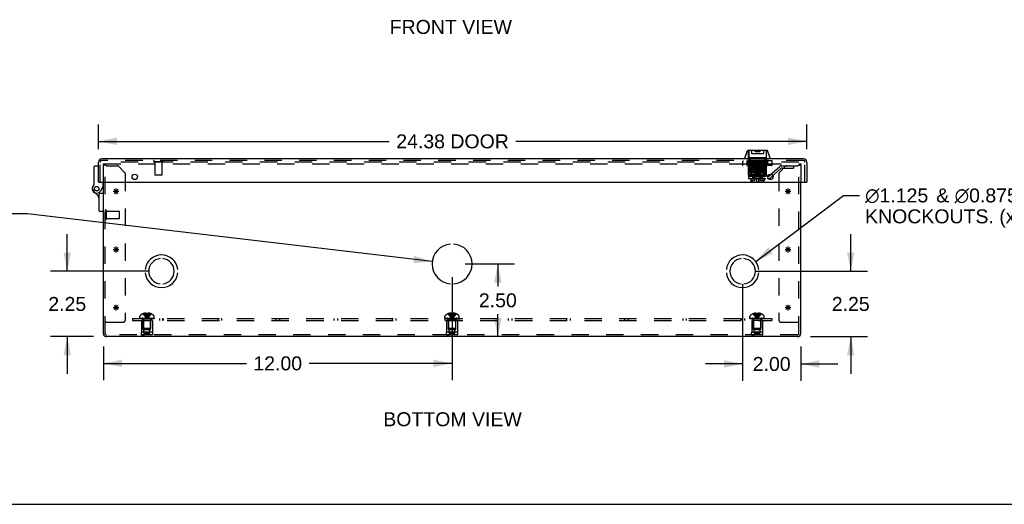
# Model space of a CAD drawing. Header units: inches. Extents: x 0 to 109, y 0 to 70.
# Tile 2 of 11: x 19 to 53, y 0 to 17. Entities that reach past the tile are written whole.
import ezdxf

# ---------------------------------------------------------------- set-up
doc = ezdxf.new("R2010")
doc.units = ezdxf.units.IN
doc.header["$LTSCALE"] = 5.984
doc.header["$MEASUREMENT"] = 0
doc.linetypes.add('HIDDEN', pattern=[0.2, 0.1, -0.1])
doc.layers.get('0').update_dxf_attribs({"linetype": 'CONTINUOUS'})
for name, color, linetype in [('DEFAULT_2', 8, 'HIDDEN'), ('DIMENSIONS', 7, 'CONTINUOUS'), ('DOOR_ASSEMBLY', 7, 'CONTINUOUS'), ('OPEN', 7, 'CONTINUOUS'), ('SPOTWELDS', 7, 'CONTINUOUS'), ('SUBPANEL', 7, 'CONTINUOUS')]:
    doc.layers.add(name, color=color, linetype=linetype)
doc.styles.get("Standard").update_dxf_attribs({"font": 'arial.ttf'})
doc.dimstyles.new('DIMSTYLE_1', dxfattribs={"dimtxt": 0.48, "dimasz": 0.64, "dimexe": 0.09, "dimexo": 0.07, "dimgap": 0.0375, "dimtad": 0, "dimtih": 1, "dimtoh": 1, "dimzin": 4, "dimdsep": 46, "dimtxsty": 'Standard', "dimblk": '_FILLED', "dimblk1": '_FILLED', "dimblk2": '_FILLED', "dimcen": 0.09, "dimadec": 3, "dimazin": 1, "dimtfac": 1, "dimtdec": 3, "dimtofl": 0, "dimtmove": 0, "dimatfit": 3, "dimldrblk": '_FILLED', "dimfxl": 0, "dimtolj": 1, "dimtzin": 4, "dimarcsym": 0})
doc.dimstyles.get("Standard").update_dxf_attribs({"dimtxt": 0.544, "dimasz": 0.64, "dimexe": 0.09, "dimexo": 0.07, "dimgap": 0.09, "dimtad": 0, "dimtih": 1, "dimtoh": 1, "dimdec": 3, "dimzin": 4, "dimdsep": 46, "dimtxsty": 'Standard', "dimblk": '_FILLED', "dimblk1": '_FILLED', "dimblk2": '_FILLED', "dimcen": 0.09, "dimadec": 3, "dimazin": 1, "dimtp": 0.001, "dimtm": 0.001, "dimtfac": 1, "dimtdec": 3, "dimtofl": 0, "dimtmove": 0, "dimatfit": 3, "dimldrblk": '_FILLED', "dimfxl": 0, "dimtolj": 1, "dimtzin": 4, "dimarcsym": 0})

# ---------------------------------------------------------------- blocks, each defined once
blk = doc.blocks.new('_FILLED')
at = {"color": 0, "linetype": 'ByBlock'}
blk.add_solid([(0, 0), (-1, 0.2), (-1, -0.2)], dxfattribs=at)
blk = doc.blocks.new('*D16')
at = {"layer": 'DIMENSIONS', "color": 2, "linetype": 'Continuous'}
for p, q in [((22.001, 12.222), (22.001, 13.062)), ((46.376, 12.222), (46.376, 13.062)), ((22.001, 12.486), (32.012, 12.486)), ((46.376, 12.486), (36.364, 12.486))]:
    blk.add_line(p, q, dxfattribs=at)
at = {"layer": 'DIMENSIONS', "color": 2, "linetype": 'Continuous', "xscale": 0.64, "yscale": 0.64, "zscale": 0.64, "rotation": 180}
blk.add_blockref('_FILLED', (22.001, 12.486), dxfattribs=at)
at = {"layer": 'DIMENSIONS', "color": 2, "linetype": 'Continuous', "xscale": 0.64, "yscale": 0.64, "zscale": 0.64}
blk.add_blockref('_FILLED', (46.376, 12.486), dxfattribs=at)
at = {"layer": 'DIMENSIONS', "color": 2, "linetype": 'Continuous', "insert": (34.188, 12.726), "char_height": 0.48, "width": 3.87212, "attachment_point": 2, "line_spacing_factor": 0.9}
blk.add_mtext('24.38 DOOR', dxfattribs=at)
blk = doc.blocks.new('*D19')
at = {"layer": 'DIMENSIONS', "color": 2, "linetype": 'Continuous'}
for p, q in [((20.928, 8.017), (20.928, 9.297)), ((23.723, 8.017), (20.352, 8.017)), ((21.835, 5.767), (20.352, 5.767)), ((20.928, 5.767), (20.928, 4.487))]:
    blk.add_line(p, q, dxfattribs=at)
at = {"layer": 'DIMENSIONS', "color": 2, "linetype": 'Continuous', "xscale": 0.64, "yscale": 0.64, "zscale": 0.64}
for p, rotation in [((20.928, 8.017), 270), ((20.928, 5.767), 90)]:
    blk.add_blockref('_FILLED', p, dxfattribs=dict(at, rotation=rotation))
at = {"layer": 'DIMENSIONS', "color": 2, "linetype": 'Continuous', "insert": (20.928, 7.132), "char_height": 0.48, "width": 1.30439, "attachment_point": 2, "line_spacing_factor": 0.9}
blk.add_mtext('2.25', dxfattribs=at)
blk = doc.blocks.new('*D20')
at = {"layer": 'DIMENSIONS', "color": 2, "linetype": 'Continuous'}
for p, q in [((34.171, 7.819), (34.171, 4.272)), ((22.171, 5.431), (22.171, 4.272)), ((22.171, 4.848), (27.092, 4.848)), ((34.171, 4.848), (29.249, 4.848))]:
    blk.add_line(p, q, dxfattribs=at)
at = {"layer": 'DIMENSIONS', "color": 2, "linetype": 'Continuous', "xscale": 0.64, "yscale": 0.64, "zscale": 0.64, "rotation": 180}
blk.add_blockref('_FILLED', (22.171, 4.848), dxfattribs=at)
at = {"layer": 'DIMENSIONS', "color": 2, "linetype": 'Continuous', "xscale": 0.64, "yscale": 0.64, "zscale": 0.64}
blk.add_blockref('_FILLED', (34.171, 4.848), dxfattribs=at)
at = {"layer": 'DIMENSIONS', "color": 2, "linetype": 'Continuous', "insert": (28.171, 5.088), "char_height": 0.48, "width": 1.67732, "attachment_point": 2, "line_spacing_factor": 0.9}
blk.add_mtext('12.00', dxfattribs=at)
blk = doc.blocks.new('*D21')
at = {"layer": 'DIMENSIONS', "color": 2, "linetype": 'Continuous'}
for p, q in [((47.892, 8.017), (47.892, 9.297)), ((44.619, 8.017), (48.468, 8.017)), ((46.507, 5.767), (48.468, 5.767)), ((47.892, 5.767), (47.892, 4.487))]:
    blk.add_line(p, q, dxfattribs=at)
at = {"layer": 'DIMENSIONS', "color": 2, "linetype": 'Continuous', "xscale": 0.64, "yscale": 0.64, "zscale": 0.64}
for p, rotation in [((47.892, 8.017), 270), ((47.892, 5.767), 90)]:
    blk.add_blockref('_FILLED', p, dxfattribs=dict(at, rotation=rotation))
at = {"layer": 'DIMENSIONS', "color": 2, "linetype": 'Continuous', "insert": (47.892, 7.132), "char_height": 0.48, "width": 1.30439, "attachment_point": 2, "line_spacing_factor": 0.9}
blk.add_mtext('2.25', dxfattribs=at)
blk = doc.blocks.new('*D22')
at = {"layer": 'DIMENSIONS', "color": 2, "linetype": 'Continuous'}
for p, q in [((44.171, 7.569), (44.171, 4.252)), ((46.171, 5.431), (46.171, 4.252)), ((44.171, 4.828), (42.891, 4.828)), ((46.171, 4.828), (47.451, 4.828))]:
    blk.add_line(p, q, dxfattribs=at)
at = {"layer": 'DIMENSIONS', "color": 2, "linetype": 'Continuous', "xscale": 0.64, "yscale": 0.64, "zscale": 0.64}
blk.add_blockref('_FILLED', (44.171, 4.828), dxfattribs=at)
at = {"layer": 'DIMENSIONS', "color": 2, "linetype": 'Continuous', "xscale": 0.64, "yscale": 0.64, "zscale": 0.64, "rotation": 180}
blk.add_blockref('_FILLED', (46.171, 4.828), dxfattribs=at)
at = {"layer": 'DIMENSIONS', "color": 2, "linetype": 'Continuous', "insert": (45.171, 5.068), "char_height": 0.48, "width": 1.30439, "attachment_point": 2, "line_spacing_factor": 0.9}
blk.add_mtext('2.00', dxfattribs=at)
blk = doc.blocks.new('*D23')
at = {"layer": 'DIMENSIONS', "color": 2, "linetype": 'Continuous'}
for p, q in [((34.619, 8.267), (36.323, 8.267)), ((35.747, 8.267), (35.747, 7.497)), ((35.747, 5.767), (35.747, 6.537))]:
    blk.add_line(p, q, dxfattribs=at)
at = {"layer": 'DIMENSIONS', "color": 2, "linetype": 'Continuous', "xscale": 0.64, "yscale": 0.64, "zscale": 0.64}
for p, rotation in [((35.747, 8.267), 90), ((35.747, 5.767), 270)]:
    blk.add_blockref('_FILLED', p, dxfattribs=dict(at, rotation=rotation))
at = {"layer": 'DIMENSIONS', "color": 2, "linetype": 'Continuous', "insert": (35.747, 7.257), "char_height": 0.48, "width": 1.30439, "attachment_point": 2, "line_spacing_factor": 0.9}
blk.add_mtext('2.50', dxfattribs=at)

msp = doc.modelspace()

# ---------------------------------------------------------------- linework, layer by layer
at = {"color": 3, "linetype": 'Continuous'}
for p, q in [((22.171, 5.879), (22.171, 11.076)), ((46.171, 5.879), (46.171, 11.076)), ((46.059, 5.767), (22.283, 5.767))]:
    msp.add_line(p, q, dxfattribs=at)
at = {"color": 7, "linetype": 'Continuous'}
msp.add_line((0, 0), (108.8, 0), dxfattribs=at)
at = {"color": 3, "linetype": 'Continuous'}
for centre, start, end in [((22.283, 5.879), 180, 270), ((46.059, 5.879), 270, 360)]:
    msp.add_arc(centre, 0.112, start, end, dxfattribs=at)
at = {"layer": 'DEFAULT_2', "color": 8, "linetype": 'HIDDEN'}
for p, q in [((22.171, 11.076), (22.171, 11.707)), ((22.171, 11.707), (46.171, 11.707)), ((22.231, 5.879), (22.231, 11.767)), ((46.111, 11.767), (22.231, 11.767)), ((22.283, 11.647), (22.645, 11.647)), ((22.902, 11.416), (22.689, 11.629)), ((45.652, 11.629), (45.439, 11.416)), ((45.697, 11.647), (46.059, 11.647)), ((46.111, 5.879), (46.111, 11.767)), ((46.171, 11.707), (46.171, 11.076)), ((22.921, 11.371), (22.921, 6.33)), ((45.421, 11.371), (45.421, 6.33)), ((22.274, 9.815), (22.274, 10.099)), ((22.274, 10.081), (22.721, 10.081)), ((22.274, 9.833), (22.721, 9.833)), ((22.731, 9.843), (22.731, 10.071)), ((23.425, 6.407), (23.425, 6.468)), ((23.53, 6.553), (23.53, 6.553)), ((23.531, 6.553), (23.53, 6.553)), ((23.653, 6.553), (23.531, 6.553)), ((23.566, 6.553), (23.566, 6.566)), ((23.621, 6.553), (23.621, 6.575)), ((23.653, 6.553), (23.653, 6.566)), ((23.653, 6.553), (23.653, 6.553)), ((23.653, 6.553), (23.659, 6.553)), ((23.665, 6.553), (23.659, 6.553)), ((23.665, 6.553), (23.671, 6.553)), ((23.686, 6.524), (23.683, 6.496)), ((23.689, 6.553), (23.686, 6.524)), ((23.689, 6.566), (23.689, 6.553)), ((23.689, 6.553), (23.689, 6.553)), ((23.81, 6.553), (23.689, 6.553)), ((23.72, 6.553), (23.72, 6.575)), ((23.775, 6.553), (23.775, 6.566)), ((23.811, 6.553), (23.81, 6.553)), ((23.811, 6.553), (23.811, 6.553)), ((23.917, 6.407), (23.917, 6.468)), ((33.925, 6.407), (33.925, 6.468)), ((34.03, 6.553), (34.03, 6.553)), ((34.031, 6.553), (34.03, 6.553)), ((34.153, 6.553), (34.031, 6.553)), ((34.066, 6.553), (34.066, 6.566)), ((34.121, 6.553), (34.121, 6.575)), ((34.153, 6.553), (34.153, 6.566)), ((34.153, 6.553), (34.153, 6.553)), ((34.186, 6.524), (34.183, 6.496)), ((34.189, 6.553), (34.186, 6.524)), ((34.189, 6.566), (34.189, 6.553)), ((34.31, 6.553), (34.189, 6.553)), ((34.189, 6.553), (34.189, 6.553)), ((34.22, 6.553), (34.22, 6.575)), ((34.275, 6.553), (34.275, 6.566)), ((34.311, 6.553), (34.31, 6.553)), ((34.311, 6.553), (34.311, 6.553)), ((34.417, 6.407), (34.417, 6.468)), ((44.425, 6.407), (44.425, 6.468)), ((44.531, 6.553), (44.53, 6.553)), ((44.53, 6.553), (44.53, 6.553)), ((44.653, 6.553), (44.531, 6.553)), ((44.566, 6.553), (44.566, 6.566)), ((44.621, 6.553), (44.621, 6.575)), ((44.653, 6.553), (44.653, 6.566)), ((44.653, 6.553), (44.653, 6.553)), ((44.686, 6.524), (44.683, 6.496)), ((44.689, 6.553), (44.686, 6.524)), ((44.689, 6.566), (44.689, 6.553)), ((44.81, 6.553), (44.689, 6.553)), ((44.689, 6.553), (44.689, 6.553)), ((44.72, 6.553), (44.72, 6.575)), ((44.775, 6.553), (44.775, 6.566)), ((44.811, 6.553), (44.81, 6.553)), ((44.811, 6.553), (44.811, 6.553)), ((44.917, 6.407), (44.917, 6.468)), ((22.271, 6.267), (22.231, 6.267)), ((22.271, 6.267), (22.858, 6.267)), ((23.425, 6.407), (23.917, 6.407)), ((23.425, 6.387), (23.425, 6.402)), ((23.425, 6.402), (23.916, 6.402)), ((23.425, 6.387), (23.916, 6.387)), ((23.433, 6.402), (23.433, 6.387)), ((23.45, 6.387), (23.45, 6.402)), ((23.472, 6.387), (23.472, 6.402)), ((23.477, 6.402), (23.477, 6.387)), ((23.483, 6.387), (23.483, 6.402)), ((23.483, 6.327), (23.483, 5.927)), ((23.859, 6.327), (23.483, 6.327)), ((23.503, 6.387), (23.503, 6.402)), ((23.512, 6.387), (23.512, 6.402)), ((23.53, 6.387), (23.53, 6.402)), ((23.546, 6.015), (23.546, 6.327)), ((23.547, 6.37), (23.547, 6.042)), ((23.554, 6.402), (23.554, 6.387)), ((23.565, 6.387), (23.565, 6.402)), ((23.6, 6.387), (23.6, 6.402)), ((23.604, 6.387), (23.604, 6.402)), ((23.667, 6.417), (23.671, 6.392)), ((23.737, 6.387), (23.737, 6.402)), ((23.741, 6.402), (23.741, 6.387)), ((23.777, 6.387), (23.777, 6.402)), ((23.787, 6.387), (23.787, 6.402)), ((23.795, 6.37), (23.795, 6.042)), ((23.796, 6.015), (23.796, 6.327)), ((23.811, 6.387), (23.811, 6.402)), ((23.829, 6.402), (23.829, 6.387)), ((23.838, 6.387), (23.838, 6.402)), ((23.858, 6.387), (23.858, 6.402)), ((23.859, 6.327), (23.859, 5.927)), ((23.864, 6.387), (23.864, 6.402)), ((23.869, 6.387), (23.869, 6.402)), ((23.891, 6.402), (23.891, 6.387)), ((23.908, 6.387), (23.908, 6.402)), ((23.916, 6.402), (23.916, 6.387)), ((33.925, 6.407), (34.417, 6.407)), ((33.925, 6.402), (34.416, 6.402)), ((33.925, 6.387), (33.925, 6.402)), ((33.925, 6.387), (34.416, 6.387)), ((33.933, 6.402), (33.933, 6.387)), ((33.95, 6.387), (33.95, 6.402)), ((33.972, 6.387), (33.972, 6.402)), ((33.977, 6.402), (33.977, 6.387)), ((33.983, 6.387), (33.983, 6.402)), ((34.359, 6.327), (33.983, 6.327)), ((33.983, 6.327), (33.983, 5.927)), ((34.003, 6.387), (34.003, 6.402)), ((34.012, 6.387), (34.012, 6.402)), ((34.03, 6.387), (34.03, 6.402)), ((34.046, 6.015), (34.046, 6.327)), ((34.047, 6.37), (34.047, 6.042)), ((34.054, 6.402), (34.054, 6.387)), ((34.065, 6.387), (34.065, 6.402)), ((34.1, 6.387), (34.1, 6.402)), ((34.104, 6.387), (34.104, 6.402)), ((34.167, 6.417), (34.171, 6.392)), ((34.167, 6.417), (34.171, 6.392)), ((34.237, 6.387), (34.237, 6.402)), ((34.241, 6.402), (34.241, 6.387)), ((34.277, 6.387), (34.277, 6.402)), ((34.287, 6.387), (34.287, 6.402)), ((34.295, 6.37), (34.295, 6.042)), ((34.296, 6.015), (34.296, 6.327)), ((34.311, 6.387), (34.311, 6.402)), ((34.329, 6.402), (34.329, 6.387)), ((34.338, 6.387), (34.338, 6.402)), ((34.358, 6.387), (34.358, 6.402)), ((34.359, 6.327), (34.359, 5.927)), ((34.364, 6.387), (34.364, 6.402)), ((34.369, 6.387), (34.369, 6.402)), ((34.391, 6.402), (34.391, 6.387)), ((34.408, 6.387), (34.408, 6.402)), ((34.416, 6.402), (34.416, 6.387)), ((44.425, 6.407), (44.917, 6.407)), ((44.425, 6.402), (44.916, 6.402)), ((44.425, 6.387), (44.425, 6.402)), ((44.425, 6.387), (44.916, 6.387)), ((44.433, 6.402), (44.433, 6.387)), ((44.45, 6.387), (44.45, 6.402)), ((44.472, 6.387), (44.472, 6.402)), ((44.477, 6.402), (44.477, 6.387)), ((44.483, 6.387), (44.483, 6.402)), ((44.859, 6.327), (44.483, 6.327)), ((44.483, 6.327), (44.483, 5.927)), ((44.503, 6.387), (44.503, 6.402)), ((44.512, 6.387), (44.512, 6.402)), ((44.53, 6.387), (44.53, 6.402)), ((44.546, 6.015), (44.546, 6.327)), ((44.547, 6.37), (44.547, 6.042)), ((44.554, 6.402), (44.554, 6.387)), ((44.565, 6.387), (44.565, 6.402)), ((44.6, 6.387), (44.6, 6.402)), ((44.604, 6.387), (44.604, 6.402)), ((44.667, 6.417), (44.671, 6.392)), ((44.667, 6.417), (44.671, 6.392)), ((44.737, 6.387), (44.737, 6.402)), ((44.741, 6.402), (44.741, 6.387)), ((44.777, 6.387), (44.777, 6.402)), ((44.787, 6.387), (44.787, 6.402)), ((44.795, 6.37), (44.795, 6.042)), ((44.796, 6.015), (44.796, 6.327)), ((44.811, 6.387), (44.811, 6.402)), ((44.829, 6.402), (44.829, 6.387)), ((44.838, 6.387), (44.838, 6.402)), ((44.858, 6.387), (44.858, 6.402)), ((44.859, 6.327), (44.859, 5.927)), ((44.864, 6.387), (44.864, 6.402)), ((44.869, 6.387), (44.869, 6.402)), ((44.891, 6.402), (44.891, 6.387)), ((44.908, 6.387), (44.908, 6.402)), ((44.916, 6.402), (44.916, 6.387)), ((45.484, 6.267), (46.071, 6.267)), ((46.071, 6.267), (46.111, 6.267)), ((46.059, 5.827), (22.283, 5.827)), ((23.859, 5.927), (23.483, 5.927)), ((23.859, 5.827), (23.483, 5.827)), ((23.483, 5.827), (23.571, 5.827)), ((23.546, 6.015), (23.796, 6.015)), ((23.557, 6.032), (23.547, 6.042)), ((23.795, 6.042), (23.547, 6.042)), ((23.557, 6.032), (23.785, 6.032)), ((23.569, 5.89), (23.569, 6.015)), ((23.569, 5.89), (23.772, 5.89)), ((23.859, 5.827), (23.771, 5.827)), ((23.772, 5.89), (23.772, 6.015)), ((23.785, 6.032), (23.795, 6.042)), ((34.359, 5.927), (33.983, 5.927)), ((34.359, 5.827), (33.983, 5.827)), ((33.983, 5.827), (34.071, 5.827)), ((34.046, 6.015), (34.296, 6.015)), ((34.295, 6.042), (34.047, 6.042)), ((34.057, 6.032), (34.047, 6.042)), ((34.057, 6.032), (34.285, 6.032)), ((34.069, 5.89), (34.069, 6.015)), ((34.069, 5.89), (34.272, 5.89)), ((34.359, 5.827), (34.271, 5.827)), ((34.272, 5.89), (34.272, 6.015)), ((34.285, 6.032), (34.295, 6.042)), ((44.859, 5.927), (44.483, 5.927)), ((44.859, 5.827), (44.483, 5.827)), ((44.483, 5.827), (44.571, 5.827)), ((44.546, 6.015), (44.796, 6.015)), ((44.795, 6.042), (44.547, 6.042)), ((44.557, 6.032), (44.547, 6.042)), ((44.557, 6.032), (44.785, 6.032)), ((44.569, 5.89), (44.569, 6.015)), ((44.569, 5.89), (44.772, 5.89)), ((44.859, 5.827), (44.771, 5.827)), ((44.772, 5.89), (44.772, 6.015)), ((44.785, 6.032), (44.795, 6.042))]:
    msp.add_line(p, q, dxfattribs=at)
for points in [[(22.283, 11.647), (22.268, 11.652), (22.254, 11.657), (22.24, 11.662), (22.227, 11.667), (22.214, 11.672), (22.203, 11.677), (22.194, 11.682), (22.186, 11.687), (22.179, 11.692), (22.174, 11.697), (22.172, 11.702), (22.171, 11.707)], [(46.059, 11.647), (46.073, 11.652), (46.088, 11.657), (46.101, 11.662), (46.115, 11.667), (46.127, 11.672), (46.138, 11.677), (46.147, 11.682), (46.156, 11.687), (46.162, 11.692), (46.167, 11.697), (46.17, 11.702), (46.171, 11.707)], [(23.53, 6.553), (23.55, 6.524), (23.571, 6.496), (23.594, 6.468), (23.618, 6.442), (23.644, 6.417), (23.671, 6.392)], [(23.621, 6.575), (23.616, 6.575), (23.611, 6.574), (23.606, 6.573), (23.6, 6.573), (23.595, 6.572), (23.589, 6.571), (23.584, 6.57), (23.578, 6.569), (23.572, 6.567), (23.566, 6.566)], [(23.566, 6.553), (23.581, 6.524), (23.597, 6.496), (23.613, 6.469), (23.631, 6.442), (23.65, 6.417), (23.671, 6.392)], [(23.653, 6.566), (23.648, 6.568), (23.644, 6.569), (23.641, 6.571), (23.637, 6.572), (23.633, 6.573), (23.629, 6.574), (23.625, 6.574), (23.621, 6.575)], [(23.621, 6.553), (23.628, 6.524), (23.635, 6.496), (23.643, 6.469), (23.652, 6.442), (23.661, 6.417), (23.671, 6.392)], [(23.653, 6.553), (23.655, 6.524), (23.658, 6.496), (23.661, 6.468), (23.664, 6.442)], [(23.653, 6.553), (23.655, 6.524), (23.658, 6.496), (23.661, 6.469), (23.664, 6.442), (23.667, 6.417)], [(23.72, 6.553), (23.713, 6.524), (23.706, 6.496), (23.698, 6.469), (23.689, 6.442), (23.68, 6.417), (23.671, 6.392)], [(23.775, 6.553), (23.76, 6.524), (23.745, 6.496), (23.728, 6.469), (23.71, 6.442), (23.691, 6.417), (23.671, 6.392)], [(23.811, 6.553), (23.791, 6.524), (23.77, 6.496), (23.747, 6.468), (23.723, 6.442), (23.698, 6.417), (23.671, 6.392)], [(23.689, 6.553), (23.683, 6.553), (23.677, 6.553), (23.671, 6.553)], [(23.683, 6.496), (23.68, 6.468), (23.677, 6.442), (23.674, 6.417), (23.671, 6.392)], [(23.68, 6.469), (23.677, 6.442), (23.674, 6.417), (23.671, 6.392)], [(23.72, 6.575), (23.716, 6.574), (23.712, 6.574), (23.709, 6.573), (23.705, 6.572), (23.701, 6.571), (23.697, 6.569), (23.693, 6.568), (23.689, 6.566)], [(23.775, 6.566), (23.769, 6.567), (23.763, 6.569), (23.757, 6.57), (23.752, 6.571), (23.746, 6.572), (23.741, 6.573), (23.736, 6.573), (23.731, 6.574), (23.725, 6.575), (23.72, 6.575)], [(34.03, 6.553), (34.05, 6.524), (34.071, 6.496), (34.094, 6.468), (34.118, 6.442), (34.144, 6.417), (34.171, 6.392)], [(34.121, 6.575), (34.116, 6.575), (34.111, 6.574), (34.106, 6.573), (34.1, 6.573), (34.095, 6.572), (34.089, 6.571), (34.084, 6.57), (34.078, 6.569), (34.072, 6.567), (34.066, 6.566)], [(34.066, 6.553), (34.081, 6.524), (34.097, 6.496), (34.113, 6.469), (34.131, 6.442), (34.15, 6.417), (34.171, 6.392)], [(34.153, 6.566), (34.148, 6.568), (34.144, 6.569), (34.141, 6.571), (34.137, 6.572), (34.133, 6.573), (34.129, 6.574), (34.125, 6.574), (34.121, 6.575)], [(34.121, 6.553), (34.128, 6.524), (34.135, 6.496), (34.143, 6.469), (34.152, 6.442), (34.161, 6.417), (34.171, 6.392)], [(34.189, 6.553), (34.183, 6.553), (34.177, 6.553), (34.171, 6.553), (34.165, 6.553), (34.159, 6.553), (34.153, 6.553)], [(34.153, 6.553), (34.155, 6.524), (34.158, 6.496), (34.161, 6.468), (34.164, 6.442)], [(34.153, 6.553), (34.155, 6.524), (34.158, 6.496), (34.161, 6.469), (34.164, 6.442), (34.167, 6.417)], [(34.22, 6.553), (34.213, 6.524), (34.206, 6.496), (34.198, 6.469), (34.189, 6.442), (34.18, 6.417), (34.171, 6.392)], [(34.275, 6.553), (34.26, 6.524), (34.245, 6.496), (34.228, 6.469), (34.21, 6.442), (34.191, 6.417), (34.171, 6.392)], [(34.311, 6.553), (34.291, 6.524), (34.27, 6.496), (34.247, 6.468), (34.223, 6.442), (34.198, 6.417), (34.171, 6.392)], [(34.183, 6.496), (34.18, 6.468), (34.177, 6.442), (34.174, 6.417), (34.171, 6.392)], [(34.18, 6.469), (34.177, 6.442), (34.174, 6.417), (34.171, 6.392)], [(34.22, 6.575), (34.216, 6.574), (34.212, 6.574), (34.209, 6.573), (34.205, 6.572), (34.201, 6.571), (34.197, 6.569), (34.193, 6.568), (34.189, 6.566)], [(34.275, 6.566), (34.269, 6.567), (34.263, 6.569), (34.257, 6.57), (34.252, 6.571), (34.246, 6.572), (34.241, 6.573), (34.236, 6.573), (34.231, 6.574), (34.225, 6.575), (34.22, 6.575)], [(44.53, 6.553), (44.55, 6.524), (44.571, 6.496), (44.594, 6.468), (44.618, 6.442), (44.644, 6.417), (44.671, 6.392)], [(44.621, 6.575), (44.616, 6.575), (44.611, 6.574), (44.606, 6.573), (44.6, 6.573), (44.595, 6.572), (44.589, 6.571), (44.584, 6.57), (44.578, 6.569), (44.572, 6.567), (44.566, 6.566)], [(44.566, 6.553), (44.581, 6.524), (44.597, 6.496), (44.613, 6.469), (44.631, 6.442), (44.65, 6.417), (44.671, 6.392)], [(44.653, 6.566), (44.648, 6.568), (44.644, 6.569), (44.641, 6.571), (44.637, 6.572), (44.633, 6.573), (44.629, 6.574), (44.625, 6.574), (44.621, 6.575)], [(44.621, 6.553), (44.628, 6.524), (44.635, 6.496), (44.643, 6.469), (44.652, 6.442), (44.661, 6.417), (44.671, 6.392)], [(44.689, 6.553), (44.683, 6.553), (44.677, 6.553), (44.671, 6.553), (44.665, 6.553), (44.659, 6.553), (44.653, 6.553)], [(44.653, 6.553), (44.655, 6.524), (44.658, 6.496), (44.661, 6.468), (44.664, 6.442)], [(44.653, 6.553), (44.655, 6.524), (44.658, 6.496), (44.661, 6.469), (44.664, 6.442), (44.667, 6.417)], [(44.72, 6.553), (44.713, 6.524), (44.706, 6.496), (44.698, 6.469), (44.689, 6.442), (44.68, 6.417), (44.671, 6.392)], [(44.775, 6.553), (44.76, 6.524), (44.745, 6.496), (44.728, 6.469), (44.71, 6.442), (44.691, 6.417), (44.671, 6.392)], [(44.811, 6.553), (44.791, 6.524), (44.77, 6.496), (44.747, 6.468), (44.723, 6.442), (44.698, 6.417), (44.671, 6.392)], [(44.68, 6.469), (44.677, 6.442), (44.674, 6.417), (44.671, 6.392)], [(44.683, 6.496), (44.68, 6.468), (44.677, 6.442), (44.674, 6.417)], [(44.72, 6.575), (44.716, 6.574), (44.712, 6.574), (44.709, 6.573), (44.705, 6.572), (44.701, 6.571), (44.697, 6.569), (44.693, 6.568), (44.689, 6.566)], [(44.775, 6.566), (44.769, 6.567), (44.763, 6.569), (44.757, 6.57), (44.752, 6.571), (44.746, 6.572), (44.741, 6.573), (44.736, 6.573), (44.731, 6.574), (44.725, 6.575), (44.72, 6.575)]]:
    msp.add_lwpolyline(points, dxfattribs=at)
for centre, radius, start, end in [((22.645, 11.584), 0.063, 45, 90), ((45.697, 11.584), 0.063, 90, 135), ((22.858, 11.371), 0.063, 0, 45), ((45.484, 11.371), 0.063, 135, 180), ((22.252, 10.099), 0.0215, 360, 180), ((22.721, 10.071), 0.01, 360, 90), ((22.721, 9.843), 0.01, 270, 0), ((22.252, 9.815), 0.0215, 180, 0), ((23.46, 6.468), 0.035, 130.9334, 180), ((23.671, 6.225), 0.357, 113.1727, 130.9334), ((23.671, 6.225), 0.357, 107.0407, 113.0017), ((23.671, 6.225), 0.357, 66.9983, 72.9593), ((23.671, 6.225), 0.357, 49.0666, 66.8273), ((23.882, 6.468), 0.035, 0, 49.0666), ((33.96, 6.468), 0.035, 130.9334, 180), ((34.171, 6.225), 0.357, 113.1727, 130.9334), ((34.171, 6.225), 0.357, 107.0407, 113.0017), ((34.171, 6.225), 0.357, 66.9983, 72.9593), ((34.171, 6.225), 0.357, 49.0666, 66.8273), ((34.382, 6.468), 0.035, 0, 49.0666), ((44.46, 6.468), 0.035, 130.9334, 180), ((44.671, 6.225), 0.357, 113.1727, 130.9334), ((44.671, 6.225), 0.357, 107.0407, 113.0017), ((44.671, 6.225), 0.357, 66.9983, 72.9593), ((44.671, 6.225), 0.357, 49.0666, 66.8273), ((44.882, 6.468), 0.035, 0, 49.0666), ((22.858, 6.33), 0.063, 270, 360), ((23.509, 6.37), 0.0372, 59.9503, 90), ((23.509, 6.37), 0.0372, 0, 27.5399), ((23.832, 6.37), 0.0372, 152.4601, 180), ((23.832, 6.37), 0.0372, 90, 120.0497), ((34.009, 6.37), 0.0372, 59.9503, 90), ((34.009, 6.37), 0.0372, 0, 27.5399), ((34.332, 6.37), 0.0372, 152.4601, 180), ((34.332, 6.37), 0.0372, 90, 120.0497), ((44.509, 6.37), 0.0372, 59.9503, 90), ((44.509, 6.37), 0.0372, 0, 27.5399), ((44.832, 6.37), 0.0372, 152.4601, 180), ((44.832, 6.37), 0.0372, 90, 120.0497), ((45.484, 6.33), 0.063, 180, 270), ((22.283, 5.879), 0.052, 180, 270), ((23.569, 5.877), 0.1, 150.0508, 209.9492), ((23.772, 5.877), 0.1, 330.0508, 29.9492), ((34.069, 5.877), 0.1, 150.0508, 209.9492), ((34.272, 5.877), 0.1, 330.0508, 29.9492), ((44.569, 5.877), 0.1, 150.0508, 209.9492), ((44.772, 5.877), 0.1, 330.0508, 29.9492), ((46.059, 5.879), 0.052, 270, 360)]:
    msp.add_arc(centre, radius, start, end, dxfattribs=at)
at = {"layer": 'DOOR_ASSEMBLY', "color": 3, "linetype": 'Continuous'}
for p, q in [((46.264, 11.886), (22.113, 11.886)), ((22.001, 11.076), (22.001, 11.774)), ((46.376, 11.774), (46.376, 11.076)), ((22.016, 11.076), (46.361, 11.076))]:
    msp.add_line(p, q, dxfattribs=at)
at = {"layer": 'DOOR_ASSEMBLY', "color": 7, "linetype": 'Continuous'}
for p, q in [((44.242, 11.901), (44.242, 11.903)), ((44.243, 11.911), (44.344, 12.168)), ((45.013, 12.174), (44.353, 12.174)), ((45.123, 11.911), (45.022, 12.168)), ((45.125, 11.901), (45.125, 11.903)), ((21.856, 11.01), (21.856, 11.62)), ((21.876, 11.64), (22.001, 11.64)), ((22.016, 11.076), (22.001, 11.076)), ((22.091, 10.798), (22.161, 10.94)), ((22.136, 10.889), (22.171, 10.856)), ((22.161, 10.94), (22.141, 10.944)), ((22.171, 10.911), (22.147, 10.911)), ((22.161, 10.94), (22.161, 11.076)), ((46.361, 11.076), (46.376, 11.076)), ((22.026, 10.093), (22.026, 10.674)), ((22.171, 10.694), (22.046, 10.694)), ((22.171, 10.073), (22.046, 10.073))]:
    msp.add_line(p, q, dxfattribs=at)
at = {"layer": 'DOOR_ASSEMBLY', "color": 8, "linetype": 'HIDDEN'}
for p, q in [((44.371, 11.332), (44.371, 11.886)), ((44.373, 11.934), (44.373, 12.164)), ((44.373, 11.934), (44.993, 11.934)), ((44.383, 12.143), (44.383, 11.748)), ((44.433, 11.934), (44.433, 11.332)), ((44.478, 12.174), (44.478, 12.064)), ((44.478, 12.064), (44.888, 12.064)), ((44.602, 12.144), (44.602, 12.154)), ((44.74, 12.124), (44.626, 12.124)), ((44.75, 12.126), (44.753, 12.127)), ((44.765, 12.144), (44.765, 12.154)), ((44.888, 12.174), (44.888, 12.064)), ((44.933, 11.934), (44.933, 11.332)), ((44.983, 12.143), (44.983, 11.748)), ((44.993, 11.934), (44.993, 12.164)), ((44.996, 11.332), (44.996, 11.886)), ((22.061, 11.076), (22.061, 11.774)), ((46.264, 11.826), (22.113, 11.826)), ((24.203, 11.783), (23.919, 11.783)), ((23.937, 11.783), (23.937, 11.336)), ((24.185, 11.783), (24.185, 11.336)), ((44.18, 11.661), (44.18, 11.801)), ((45.179, 11.811), (44.19, 11.811)), ((45.179, 11.651), (44.19, 11.651)), ((44.329, 11.661), (44.329, 11.801)), ((44.996, 11.822), (44.371, 11.822)), ((44.996, 11.812), (44.371, 11.812)), ((44.996, 11.803), (44.371, 11.803)), ((44.996, 11.782), (44.371, 11.782)), ((44.996, 11.772), (44.371, 11.772)), ((44.996, 11.763), (44.371, 11.763)), ((44.996, 11.742), (44.371, 11.742)), ((44.996, 11.732), (44.371, 11.732)), ((44.996, 11.723), (44.371, 11.723)), ((44.996, 11.702), (44.371, 11.702)), ((44.996, 11.692), (44.371, 11.692)), ((44.996, 11.683), (44.371, 11.683)), ((44.996, 11.662), (44.371, 11.662)), ((44.996, 11.652), (44.371, 11.652)), ((44.996, 11.643), (44.371, 11.643)), ((44.996, 11.622), (44.371, 11.622)), ((44.996, 11.612), (44.371, 11.612)), ((44.996, 11.603), (44.371, 11.603)), ((44.996, 11.582), (44.371, 11.582)), ((44.996, 11.572), (44.371, 11.572)), ((44.996, 11.563), (44.371, 11.563)), ((44.996, 11.542), (44.371, 11.542)), ((44.996, 11.532), (44.371, 11.532)), ((44.996, 11.523), (44.371, 11.523)), ((44.983, 11.748), (44.383, 11.748)), ((44.933, 11.533), (44.433, 11.533)), ((44.472, 11.533), (44.472, 11.358)), ((44.786, 11.658), (44.58, 11.658)), ((44.58, 11.658), (44.58, 11.218)), ((44.786, 11.658), (44.786, 11.218)), ((44.895, 11.533), (44.895, 11.358)), ((45.038, 11.661), (45.038, 11.801)), ((45.099, 11.306), (45.455, 11.626)), ((45.143, 11.24), (45.485, 11.548)), ((45.189, 11.661), (45.189, 11.801)), ((45.507, 11.646), (45.927, 11.646)), ((45.537, 11.568), (45.927, 11.568)), ((45.927, 11.646), (45.927, 11.568)), ((46.316, 11.076), (46.316, 11.774)), ((24.175, 11.326), (23.947, 11.326)), ((44.996, 11.322), (44.369, 11.322)), ((44.369, 11.322), (44.369, 11.286)), ((44.369, 11.286), (45.047, 11.286)), ((44.996, 11.502), (44.371, 11.502)), ((44.996, 11.492), (44.371, 11.492)), ((44.996, 11.483), (44.371, 11.483)), ((44.996, 11.462), (44.371, 11.462)), ((44.996, 11.452), (44.371, 11.452)), ((44.996, 11.443), (44.371, 11.443)), ((44.996, 11.422), (44.371, 11.422)), ((44.996, 11.412), (44.371, 11.412)), ((44.996, 11.403), (44.371, 11.403)), ((44.996, 11.332), (44.371, 11.332)), ((44.377, 11.286), (44.377, 11.208)), ((44.377, 11.208), (45.059, 11.208)), ((44.444, 11.183), (44.444, 11.198)), ((44.509, 11.358), (44.472, 11.358)), ((44.503, 11.322), (44.503, 11.286)), ((44.506, 11.286), (44.506, 11.208)), ((44.509, 11.358), (44.509, 11.218)), ((44.857, 11.218), (44.509, 11.218)), ((44.54, 11.322), (44.54, 11.286)), ((44.54, 11.322), (44.54, 11.286)), ((44.557, 11.322), (44.557, 11.286)), ((44.803, 11.358), (44.563, 11.358)), ((44.563, 11.358), (44.563, 11.218)), ((44.618, 11.458), (44.588, 11.428)), ((44.778, 11.428), (44.588, 11.428)), ((44.588, 11.208), (44.588, 11.428)), ((44.615, 11.203), (44.597, 11.148)), ((44.611, 11.322), (44.611, 11.286)), ((44.752, 11.203), (44.615, 11.203)), ((44.618, 11.458), (44.748, 11.458)), ((44.63, 11.286), (44.63, 11.332)), ((44.653, 11.203), (44.653, 11.083)), ((44.713, 11.203), (44.713, 11.083)), ((44.739, 11.286), (44.739, 11.332)), ((44.748, 11.458), (44.778, 11.428)), ((44.752, 11.203), (44.769, 11.148)), ((44.778, 11.208), (44.778, 11.428)), ((44.8, 11.322), (44.8, 11.286)), ((44.803, 11.358), (44.803, 11.218)), ((44.809, 11.322), (44.809, 11.286)), ((44.826, 11.322), (44.826, 11.286)), ((44.826, 11.322), (44.826, 11.286)), ((44.895, 11.358), (44.857, 11.358)), ((44.857, 11.358), (44.857, 11.218)), ((44.861, 11.286), (44.861, 11.208)), ((44.863, 11.322), (44.863, 11.286)), ((44.922, 11.183), (44.922, 11.198)), ((44.946, 11.322), (44.946, 11.286)), ((44.996, 11.322), (44.996, 11.286)), ((44.45, 11.148), (44.597, 11.148)), ((44.461, 11.13), (44.458, 11.136)), ((44.465, 11.124), (44.461, 11.13)), ((44.469, 11.119), (44.465, 11.124)), ((44.474, 11.114), (44.469, 11.119)), ((44.479, 11.109), (44.474, 11.114)), ((44.484, 11.105), (44.479, 11.109)), ((44.489, 11.101), (44.484, 11.105)), ((44.495, 11.097), (44.489, 11.101)), ((44.501, 11.094), (44.495, 11.097)), ((44.507, 11.091), (44.501, 11.094)), ((44.514, 11.088), (44.507, 11.091)), ((44.52, 11.086), (44.514, 11.088)), ((44.527, 11.085), (44.52, 11.086)), ((44.534, 11.084), (44.527, 11.085)), ((44.54, 11.083), (44.534, 11.084)), ((44.547, 11.083), (44.54, 11.083)), ((44.54, 11.083), (44.547, 11.083)), ((44.819, 11.083), (44.547, 11.083)), ((44.769, 11.148), (44.916, 11.148)), ((44.826, 11.083), (44.819, 11.083)), ((44.839, 11.085), (44.833, 11.084)), ((44.846, 11.086), (44.839, 11.085)), ((44.853, 11.088), (44.846, 11.086)), ((44.859, 11.091), (44.853, 11.088)), ((44.865, 11.094), (44.859, 11.091)), ((44.871, 11.097), (44.865, 11.094)), ((44.877, 11.101), (44.871, 11.097)), ((44.882, 11.105), (44.877, 11.101)), ((44.888, 11.109), (44.882, 11.105)), ((44.892, 11.114), (44.888, 11.109)), ((44.897, 11.119), (44.892, 11.114)), ((44.901, 11.124), (44.897, 11.119)), ((44.905, 11.13), (44.901, 11.124)), ((44.908, 11.136), (44.905, 11.13)), ((44.911, 11.142), (44.908, 11.136)), ((44.914, 11.148), (44.911, 11.142)), ((44.911, 11.142), (44.914, 11.148))]:
    msp.add_line(p, q, dxfattribs=at)
for points in [[(44.6, 12.161), (44.599, 12.163), (44.597, 12.166), (44.595, 12.168), (44.593, 12.169), (44.591, 12.171), (44.588, 12.172), (44.585, 12.173), (44.582, 12.174), (44.579, 12.174)], [(44.6, 12.161), (44.601, 12.159), (44.601, 12.156), (44.602, 12.154)], [(44.602, 12.144), (44.602, 12.141), (44.602, 12.139), (44.603, 12.137)], [(44.613, 12.127), (44.61, 12.128), (44.608, 12.13), (44.606, 12.132), (44.605, 12.134), (44.603, 12.137)], [(44.613, 12.127), (44.616, 12.126), (44.619, 12.125)], [(44.626, 12.124), (44.623, 12.124), (44.619, 12.125)], [(44.75, 12.126), (44.747, 12.125), (44.744, 12.124), (44.74, 12.124)], [(44.765, 12.144), (44.764, 12.141), (44.764, 12.139), (44.763, 12.137), (44.762, 12.134), (44.76, 12.132), (44.758, 12.13), (44.756, 12.128), (44.753, 12.127)], [(44.787, 12.174), (44.784, 12.174), (44.781, 12.173), (44.778, 12.172), (44.776, 12.171), (44.773, 12.169), (44.771, 12.168), (44.769, 12.166), (44.767, 12.163), (44.766, 12.161), (44.765, 12.159), (44.765, 12.156), (44.765, 12.154)], [(44.19, 11.651), (44.188, 11.651), (44.186, 11.651), (44.185, 11.652), (44.184, 11.653), (44.182, 11.654), (44.181, 11.656), (44.18, 11.657), (44.18, 11.659), (44.18, 11.661), (44.18, 11.661)], [(44.452, 11.148), (44.455, 11.142), (44.458, 11.136)], [(44.819, 11.083), (44.826, 11.083), (44.833, 11.084)]]:
    msp.add_lwpolyline(points, dxfattribs=at)
at = {"layer": 'DOOR_ASSEMBLY', "color": 3, "linetype": 'Continuous'}
for centre in [(23.251, 11.263), (45.126, 11.263)]:
    msp.add_circle(centre, 0.0938, dxfattribs=at)
at = {"layer": 'DOOR_ASSEMBLY', "color": 7, "linetype": 'Continuous'}
for radius in [0.079, 0.078]:
    msp.add_circle((21.941, 10.856), radius, dxfattribs=at)
at = {"layer": 'DOOR_ASSEMBLY', "color": 3, "linetype": 'Continuous'}
for centre, start, end in [((22.113, 11.774), 90, 180), ((46.264, 11.774), 0, 90)]:
    msp.add_arc(centre, 0.112, start, end, dxfattribs=at)
at = {"layer": 'DOOR_ASSEMBLY', "color": 7, "linetype": 'Continuous'}
for centre, radius, start, end in [((44.262, 11.903), 0.02, 158.5, 180), ((44.257, 11.901), 0.015, 180, 270), ((44.353, 12.164), 0.01, 90, 158.5), ((45.013, 12.164), 0.01, 21.5, 90), ((45.11, 11.901), 0.015, 270, 360), ((45.105, 11.903), 0.02, 0, 21.5), ((21.876, 11.62), 0.02, 90, 180), ((21.941, 10.856), 0.158, 158.6874, 246.1735), ((21.947, 10.868), 0.16, 128.2106, 333.852), ((21.836, 11.01), 0.02, 308.2106, 360), ((21.776, 10.484), 0.25, 0, 66.1735), ((22.046, 10.674), 0.02, 90, 180), ((22.046, 10.093), 0.02, 180, 270)]:
    msp.add_arc(centre, radius, start, end, dxfattribs=at)
at = {"layer": 'DOOR_ASSEMBLY', "color": 8, "linetype": 'HIDDEN'}
for centre, radius, start, end in [((44.363, 12.164), 0.01, 0, 90), ((44.414, 12.143), 0.0312, 90, 180), ((44.952, 12.143), 0.0312, 0, 90), ((45.003, 12.164), 0.01, 90, 180), ((22.113, 11.774), 0.052, 90, 180), ((23.919, 11.804), 0.0215, 90, 270), ((24.203, 11.804), 0.0215, 270, 90), ((44.19, 11.801), 0.01, 90, 180), ((44.319, 11.801), 0.01, 0, 90), ((44.319, 11.661), 0.01, 270, 360), ((45.048, 11.801), 0.01, 90, 180), ((45.048, 11.661), 0.01, 180, 270), ((45.179, 11.801), 0.01, 0, 90), ((45.179, 11.661), 0.01, 270, 360), ((45.507, 11.568), 0.078, 90, 131.9872), ((45.537, 11.49), 0.078, 90, 131.9872), ((46.264, 11.774), 0.052, 0, 90), ((23.947, 11.336), 0.01, 180, 270), ((24.175, 11.336), 0.01, 270, 360), ((44.454, 11.198), 0.01, 90, 180), ((44.544, 11.183), 0.1, 180, 200.4873), ((44.912, 11.198), 0.01, 0, 90), ((44.822, 11.183), 0.1, 339.5127, 360), ((45.047, 11.364), 0.078, 270, 311.9872), ((45.059, 11.333), 0.125, 270, 311.9872)]:
    msp.add_arc(centre, radius, start, end, dxfattribs=at)
at = {"layer": 'OPEN', "color": 40, "linetype": 'Continuous'}
for centre, radius, start, end in [((34.171, 8.267), 0.688, 94.5886, 265.4114), ((34.171, 8.267), 0.688, 274.5886, 85.4114), ((24.171, 8.017), 0.562, 5.6112, 174.3888), ((44.171, 8.017), 0.562, 5.6112, 174.3888), ((24.171, 8.017), 0.438, 95.9037, 264.0963), ((24.171, 8.017), 0.438, 275.9037, 84.0963), ((44.171, 8.017), 0.438, 95.9037, 264.0963), ((44.171, 8.017), 0.438, 275.9037, 84.0963), ((24.171, 8.017), 0.562, 185.6112, 354.3888), ((44.171, 8.017), 0.562, 185.6112, 354.3888)]:
    msp.add_arc(centre, radius, start, end, dxfattribs=at)
at = {"layer": 'SPOTWELDS', "color": 40, "linetype": 'Continuous'}
for p, q in [((22.608, 10.667), (22.608, 10.867)), ((45.733, 10.667), (45.733, 10.867)), ((22.508, 10.767), (22.708, 10.767)), ((22.537, 10.696), (22.679, 10.838)), ((22.537, 10.838), (22.679, 10.696)), ((45.633, 10.767), (45.833, 10.767)), ((45.662, 10.696), (45.804, 10.838)), ((45.662, 10.838), (45.804, 10.696)), ((22.537, 8.838), (22.679, 8.696)), ((22.537, 8.696), (22.679, 8.838)), ((22.608, 8.667), (22.608, 8.867)), ((45.662, 8.838), (45.804, 8.696)), ((45.662, 8.696), (45.804, 8.838)), ((45.733, 8.667), (45.733, 8.867)), ((22.508, 8.767), (22.708, 8.767)), ((45.633, 8.767), (45.833, 8.767)), ((22.537, 6.838), (22.679, 6.696)), ((22.537, 6.696), (22.679, 6.838)), ((22.608, 6.667), (22.608, 6.867)), ((45.662, 6.838), (45.804, 6.696)), ((45.662, 6.696), (45.804, 6.838)), ((45.733, 6.667), (45.733, 6.867)), ((22.508, 6.767), (22.708, 6.767)), ((45.633, 6.767), (45.833, 6.767))]:
    msp.add_line(p, q, dxfattribs=at)
at = {"layer": 'SUBPANEL', "color": 8, "linetype": 'HIDDEN'}
for p, q in [((23.171, 6.387), (23.171, 6.327)), ((23.171, 6.387), (45.171, 6.387)), ((23.171, 6.327), (45.171, 6.327)), ((23.523, 6.387), (23.523, 6.327)), ((23.819, 6.387), (23.819, 6.327)), ((24.108, 6.387), (24.108, 6.327)), ((24.205, 6.387), (24.205, 6.327)), ((24.233, 6.387), (24.233, 6.327)), ((26.108, 6.387), (26.108, 6.327)), ((26.233, 6.387), (26.233, 6.327)), ((28.108, 6.387), (28.108, 6.327)), ((28.233, 6.387), (28.233, 6.327)), ((30.108, 6.387), (30.108, 6.327)), ((30.233, 6.387), (30.233, 6.327)), ((32.108, 6.387), (32.108, 6.327)), ((32.233, 6.387), (32.233, 6.327)), ((33.931, 6.327), (33.931, 6.387)), ((34.023, 6.387), (34.023, 6.327)), ((34.108, 6.387), (34.108, 6.327)), ((34.118, 6.387), (34.118, 6.327)), ((34.223, 6.387), (34.223, 6.327)), ((34.233, 6.387), (34.233, 6.327)), ((34.319, 6.387), (34.319, 6.327)), ((34.411, 6.327), (34.411, 6.387)), ((36.108, 6.387), (36.108, 6.327)), ((36.233, 6.387), (36.233, 6.327)), ((38.108, 6.387), (38.108, 6.327)), ((38.233, 6.387), (38.233, 6.327)), ((40.108, 6.387), (40.108, 6.327)), ((40.233, 6.387), (40.233, 6.327)), ((42.108, 6.387), (42.108, 6.327)), ((42.233, 6.387), (42.233, 6.327)), ((44.108, 6.387), (44.108, 6.327)), ((44.136, 6.387), (44.136, 6.327)), ((44.233, 6.387), (44.233, 6.327)), ((44.523, 6.387), (44.523, 6.327)), ((44.819, 6.387), (44.819, 6.327)), ((45.171, 6.387), (45.171, 6.327))]:
    msp.add_line(p, q, dxfattribs=at)

# ---------------------------------------------------------------- texts
at = {"layer": 'DIMENSIONS', "color": 2, "linetype": 'Continuous', "char_height": 0.48, "line_spacing_factor": 0.9}
for s, insert, width, attachment_point in [('FRONT VIEW', (34.129, 16.662), 4.20045, 2), (' \\fgdt;{\\fgdt;n}\\fArial;1.125 {\\ftxt.shx;\\W0.166667;\\H0.480000; }& \\fgdt;{\\fgdt;n}\\fArial;0.875 LASER CUT DOUBLE\\P KNOCKOUTS. (x2 TYP ON TOP & BOTTOM)', (48.199, 10.866), 13.86825, 1), ('BOTTOM VIEW', (34.188, 3.166), 4.75717, 2)]:
    msp.add_mtext(s, dxfattribs=dict(at, insert=insert, width=width, attachment_point=attachment_point))

# ---------------------------------------------------------------- dimensions: what is measured, and where the dimension line sits
at = {"layer": 'DIMENSIONS', "color": 2, "linetype": 'Continuous'}
dim = msp.add_linear_dim(base=(22.000602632, 12.486035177), p1=(46.375602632, 13.132035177), p2=(22.000602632, 13.132035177), angle=180, text='<> DOOR', dimstyle='DIMSTYLE_1', dxfattribs=at)
dim.commit()
dim.dimension.update_dxf_attribs({"geometry": '*D16', "text_midpoint": (34.188102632, 12.486035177), "dimtype": 160})
for base, p1, p2, angle, picture, middle in [((20.928, 8.017), (21.905, 5.767), (23.793, 8.017), 90, '*D19', (20.924, 6.889)), ((47.892, 8.017), (46.437, 5.767), (44.549, 8.017), 90, '*D21', (47.888, 6.889)), ((35.747, 8.267), (46.111, 5.767), (34.549, 8.267), 90, '*D23', (35.741, 7.014)), ((44.171, 4.828), (46.171, 5.501), (44.171, 7.639), 180, '*D22', (45.165, 4.826))]:
    dim = msp.add_linear_dim(base=base, p1=p1, p2=p2, angle=angle, dimstyle='DIMSTYLE_1', dxfattribs=at)
    dim.commit()
    dim.dimension.update_dxf_attribs({"geometry": picture, "text_midpoint": middle, "dimtype": 160})
dim = msp.add_linear_dim(base=(34.171, 4.848), p1=(22.171, 5.501), p2=(34.171, 7.889), dimstyle='DIMSTYLE_1', dxfattribs=at)
dim.commit()
dim.dimension.update_dxf_attribs({"geometry": '*D20', "text_midpoint": (28.191, 4.845), "dimtype": 160})

# ---------------------------------------------------------------- leaders
at = {"layer": 'DIMENSIONS', "color": 2, "linetype": 'Continuous', "annotation_type": 0, "has_hookline": 1, "hookline_direction": 1}
for points, text_width in [([(44.621, 8.354), (47.648, 10.626), (48.199, 10.626)], 13.872), ([(33.488, 8.348), (19.56, 9.995), (19.007, 9.995)], 10.16)]:
    msp.add_leader(points, dimstyle='Standard', override={"dimtad": 0}, dxfattribs=dict(at, text_width=text_width))

doc.saveas('drawing.dxf')
